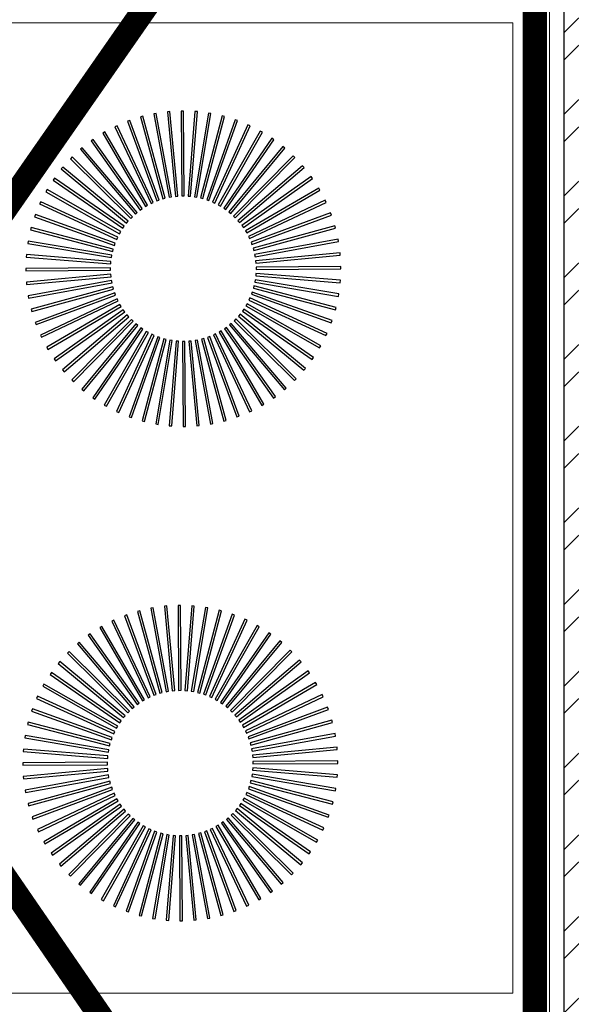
# Model space of a CAD drawing. Header units: millimetres. Extents: x 3501050 to 3719646, y 122984 to 158395.
# Tile 40 of 76: x 3522465 to 3522920, y 149229 to 150040. Entities that reach past the tile are written whole.
import ezdxf

# ---------------------------------------------------------------- set-up
doc = ezdxf.new("R2010")
doc.units = ezdxf.units.MM
doc.linetypes.add('( Dashed )', pattern=[0.75, 0.5, -0.25])
doc.layers.get('0').update_dxf_attribs({"color": 8})
for name, color, linetype, lineweight in [('02_EQUIPMENT-TEXT', 7, 'Continuous', 0), ('A-WALL', 12, 'Continuous', 30), ('A-Wall Hatch', 8, 'Continuous', 5), ('CKD Equipments', 252, 'Continuous', 0), ('L1', 1, '( Dashed )', 15), ('PLASTER', 252, 'Continuous', 9), ('tile finish', 32, 'Continuous', 9)]:
    doc.layers.add(name, color=color, linetype=linetype, lineweight=lineweight)
doc.styles.add('PDF Arial', font='arial.ttf')

msp = doc.modelspace()

# ---------------------------------------------------------------- hatches: boundary and pattern name
at = {"layer": 'A-Wall Hatch', "ltscale": 0.25}
h = msp.add_hatch(dxfattribs=at)
h.set_pattern_fill('ANSI32', color=256, scale=5)
h.set_pattern_definition([(45, (-3.406, -442.727), (-33.67596045, 33.67596045), []), (45, (19.045, -442.727), (-33.67596045, 33.67596045), [])])
h.paths.add_polyline_path([(3519686.71, 152639.05), (3519686.71, 152739.1), (3523014.3, 152739.1), (3523014.3, 145711.06), (3522914.3, 145711.06), (3522914.35, 152639.04)])

# ---------------------------------------------------------------- linework, layer by layer
for points in [[(3522577.89, 149963.24), (3522575.93, 149962.88), (3522588.48, 149894.01), (3522590.45, 149894.37)], [(3522577.89, 149963.24), (3522575.93, 149962.88), (3522588.48, 149894.01), (3522590.45, 149894.37)], [(3522589.14, 149964.69), (3522587.15, 149964.51), (3522593.65, 149894.81), (3522595.65, 149895)], [(3522589.14, 149964.69), (3522587.15, 149964.51), (3522593.65, 149894.81), (3522595.65, 149895)], [(3522600.47, 149965.17), (3522598.47, 149965.16), (3522598.88, 149895.16), (3522600.88, 149895.17)], [(3522600.47, 149965.17), (3522598.47, 149965.16), (3522598.88, 149895.16), (3522600.88, 149895.17)], [(3522611.8, 149964.65), (3522609.81, 149964.81), (3522604.11, 149895.05), (3522606.1, 149894.88)], [(3522611.8, 149964.65), (3522609.81, 149964.81), (3522604.11, 149895.05), (3522606.1, 149894.88)], [(3522623.04, 149963.15), (3522621.07, 149963.49), (3522609.32, 149894.48), (3522611.29, 149894.14)], [(3522623.04, 149963.15), (3522621.07, 149963.49), (3522609.32, 149894.48), (3522611.29, 149894.14)], [(3522555.99, 149957.41), (3522554.12, 149956.72), (3522578.44, 149891.08), (3522580.32, 149891.77)], [(3522555.99, 149957.41), (3522554.12, 149956.72), (3522578.44, 149891.08), (3522580.32, 149891.77)], [(3522566.82, 149960.8), (3522564.89, 149960.27), (3522583.4, 149892.76), (3522585.32, 149893.29)], [(3522566.82, 149960.8), (3522564.89, 149960.27), (3522583.4, 149892.76), (3522585.32, 149893.29)], [(3522634.11, 149960.67), (3522632.18, 149961.18), (3522614.45, 149893.46), (3522616.39, 149892.96)], [(3522634.11, 149960.67), (3522632.18, 149961.18), (3522614.45, 149893.46), (3522616.39, 149892.96)], [(3522644.92, 149957.24), (3522643.04, 149957.92), (3522619.48, 149892), (3522621.36, 149891.33)], [(3522644.92, 149957.24), (3522643.04, 149957.92), (3522619.48, 149892), (3522621.36, 149891.33)], [(3522535.44, 149947.87), (3522533.71, 149946.86), (3522569.06, 149886.45), (3522570.79, 149887.46)], [(3522535.44, 149947.87), (3522533.71, 149946.86), (3522569.06, 149886.45), (3522570.79, 149887.46)], [(3522545.51, 149953.09), (3522543.7, 149952.24), (3522573.65, 149888.97), (3522575.46, 149889.82)], [(3522545.51, 149953.09), (3522543.7, 149952.24), (3522573.65, 149888.97), (3522575.46, 149889.82)], [(3522655.39, 149952.88), (3522653.57, 149953.72), (3522624.36, 149890.11), (3522626.18, 149889.27)], [(3522655.39, 149952.88), (3522653.57, 149953.72), (3522624.36, 149890.11), (3522626.18, 149889.27)], [(3522665.44, 149947.63), (3522663.7, 149948.62), (3522629.05, 149887.79), (3522630.79, 149886.8)], [(3522665.44, 149947.63), (3522663.7, 149948.62), (3522629.05, 149887.79), (3522630.79, 149886.8)], [(3522525.86, 149941.8), (3522524.23, 149940.64), (3522564.71, 149883.54), (3522566.34, 149884.69)], [(3522525.86, 149941.8), (3522524.23, 149940.64), (3522564.71, 149883.54), (3522566.34, 149884.69)], [(3522674.99, 149941.52), (3522673.35, 149942.65), (3522633.53, 149885.08), (3522635.18, 149883.94)], [(3522674.99, 149941.52), (3522673.35, 149942.65), (3522633.53, 149885.08), (3522635.18, 149883.94)], [(3522516.85, 149934.91), (3522515.32, 149933.62), (3522560.63, 149880.26), (3522562.15, 149881.55)], [(3522516.85, 149934.91), (3522515.32, 149933.62), (3522560.63, 149880.26), (3522562.15, 149881.55)], [(3522683.98, 149934.59), (3522682.44, 149935.87), (3522637.76, 149881.99), (3522639.3, 149880.71)], [(3522683.98, 149934.59), (3522682.44, 149935.87), (3522637.76, 149881.99), (3522639.3, 149880.71)], [(3522508.47, 149927.27), (3522507.07, 149925.84), (3522556.85, 149876.63), (3522558.26, 149878.06)], [(3522508.47, 149927.27), (3522507.07, 149925.84), (3522556.85, 149876.63), (3522558.26, 149878.06)], [(3522692.33, 149926.92), (3522690.9, 149928.32), (3522641.69, 149878.54), (3522643.12, 149877.13)], [(3522692.33, 149926.92), (3522690.9, 149928.32), (3522641.69, 149878.54), (3522643.12, 149877.13)], [(3522500.8, 149918.92), (3522499.52, 149917.38), (3522553.4, 149872.7), (3522554.68, 149874.23)], [(3522500.8, 149918.92), (3522499.52, 149917.38), (3522553.4, 149872.7), (3522554.68, 149874.23)], [(3522699.97, 149918.54), (3522698.68, 149920.06), (3522645.32, 149874.76), (3522646.61, 149873.24)], [(3522699.97, 149918.54), (3522698.68, 149920.06), (3522645.32, 149874.76), (3522646.61, 149873.24)], [(3522493.87, 149909.93), (3522492.74, 149908.29), (3522550.31, 149868.47), (3522551.45, 149870.12)], [(3522493.87, 149909.93), (3522492.74, 149908.29), (3522550.31, 149868.47), (3522551.45, 149870.12)], [(3522706.86, 149909.53), (3522705.7, 149911.16), (3522648.6, 149870.68), (3522649.75, 149869.05)], [(3522706.86, 149909.53), (3522705.7, 149911.16), (3522648.6, 149870.68), (3522649.75, 149869.05)], [(3522487.76, 149900.38), (3522486.77, 149898.64), (3522547.6, 149863.99), (3522548.59, 149865.73)], [(3522487.76, 149900.38), (3522486.77, 149898.64), (3522547.6, 149863.99), (3522548.59, 149865.73)], [(3522712.93, 149899.95), (3522711.92, 149901.68), (3522651.51, 149866.33), (3522652.52, 149864.6)], [(3522712.93, 149899.95), (3522711.92, 149901.68), (3522651.51, 149866.33), (3522652.52, 149864.6)], [(3522482.51, 149890.33), (3522481.67, 149888.51), (3522545.28, 149859.3), (3522546.12, 149861.11)], [(3522482.51, 149890.33), (3522481.67, 149888.51), (3522545.28, 149859.3), (3522546.12, 149861.11)], [(3522718.15, 149889.88), (3522717.3, 149891.69), (3522654.03, 149861.74), (3522654.88, 149859.93)], [(3522718.15, 149889.88), (3522717.3, 149891.69), (3522654.03, 149861.74), (3522654.88, 149859.93)], [(3522722.47, 149879.4), (3522721.78, 149881.27), (3522656.14, 149856.95), (3522656.83, 149855.07)], [(3522722.47, 149879.4), (3522721.78, 149881.27), (3522656.14, 149856.95), (3522656.83, 149855.07)], [(3522478.15, 149879.86), (3522477.47, 149877.98), (3522543.39, 149854.42), (3522544.06, 149856.3)], [(3522478.15, 149879.86), (3522477.47, 149877.98), (3522543.39, 149854.42), (3522544.06, 149856.3)], [(3522474.72, 149869.05), (3522474.21, 149867.12), (3522541.93, 149849.39), (3522542.43, 149851.32)], [(3522474.72, 149869.05), (3522474.21, 149867.12), (3522541.93, 149849.39), (3522542.43, 149851.32)], [(3522725.86, 149868.57), (3522725.33, 149870.5), (3522657.83, 149851.99), (3522658.35, 149850.06)], [(3522725.86, 149868.57), (3522725.33, 149870.5), (3522657.83, 149851.99), (3522658.35, 149850.06)], [(3522472.24, 149857.98), (3522471.9, 149856.01), (3522540.91, 149844.26), (3522541.25, 149846.23)], [(3522472.24, 149857.98), (3522471.9, 149856.01), (3522540.91, 149844.26), (3522541.25, 149846.23)], [(3522728.3, 149857.5), (3522727.94, 149859.46), (3522659.07, 149846.91), (3522659.43, 149844.94)], [(3522728.3, 149857.5), (3522727.94, 149859.46), (3522659.07, 149846.91), (3522659.43, 149844.94)], [(3522470.74, 149846.74), (3522470.57, 149844.75), (3522540.34, 149839.05), (3522540.51, 149841.04)], [(3522470.74, 149846.74), (3522470.57, 149844.75), (3522540.34, 149839.05), (3522540.51, 149841.04)], [(3522729.76, 149846.25), (3522729.57, 149848.24), (3522659.87, 149841.74), (3522660.06, 149839.74)], [(3522729.76, 149846.25), (3522729.57, 149848.24), (3522659.87, 149841.74), (3522660.06, 149839.74)], [(3522470.22, 149835.41), (3522470.23, 149833.41), (3522540.23, 149833.82), (3522540.22, 149835.82)], [(3522470.22, 149835.41), (3522470.23, 149833.41), (3522540.23, 149833.82), (3522540.22, 149835.82)], [(3522730.23, 149834.92), (3522730.22, 149836.92), (3522660.22, 149836.51), (3522660.23, 149834.51)], [(3522730.23, 149834.92), (3522730.22, 149836.92), (3522660.22, 149836.51), (3522660.23, 149834.51)], [(3522470.69, 149824.08), (3522470.88, 149822.09), (3522540.58, 149828.59), (3522540.39, 149830.58)], [(3522470.69, 149824.08), (3522470.88, 149822.09), (3522540.58, 149828.59), (3522540.39, 149830.58)], [(3522472.15, 149812.83), (3522472.51, 149810.86), (3522541.38, 149823.42), (3522541.02, 149825.39)], [(3522472.15, 149812.83), (3522472.51, 149810.86), (3522541.38, 149823.42), (3522541.02, 149825.39)], [(3522728.21, 149812.35), (3522728.55, 149814.32), (3522659.54, 149826.07), (3522659.21, 149824.1)], [(3522728.21, 149812.35), (3522728.55, 149814.32), (3522659.54, 149826.07), (3522659.21, 149824.1)], [(3522729.71, 149823.59), (3522729.88, 149825.58), (3522660.11, 149831.28), (3522659.94, 149829.28)], [(3522729.71, 149823.59), (3522729.88, 149825.58), (3522660.11, 149831.28), (3522659.94, 149829.28)], [(3522474.59, 149801.76), (3522475.12, 149799.83), (3522542.62, 149818.34), (3522542.1, 149820.26)], [(3522474.59, 149801.76), (3522475.12, 149799.83), (3522542.62, 149818.34), (3522542.1, 149820.26)], [(3522725.74, 149801.28), (3522726.24, 149803.21), (3522658.52, 149820.94), (3522658.02, 149819)], [(3522725.74, 149801.28), (3522726.24, 149803.21), (3522658.52, 149820.94), (3522658.02, 149819)], [(3522477.98, 149790.93), (3522478.67, 149789.06), (3522544.31, 149813.38), (3522543.62, 149815.25)], [(3522477.98, 149790.93), (3522478.67, 149789.06), (3522544.31, 149813.38), (3522543.62, 149815.25)], [(3522482.3, 149780.45), (3522483.15, 149778.64), (3522546.42, 149808.59), (3522545.57, 149810.4)], [(3522482.3, 149780.45), (3522483.15, 149778.64), (3522546.42, 149808.59), (3522545.57, 149810.4)], [(3522717.94, 149780), (3522718.78, 149781.82), (3522655.17, 149811.03), (3522654.33, 149809.21)], [(3522717.94, 149780), (3522718.78, 149781.82), (3522655.17, 149811.03), (3522654.33, 149809.21)], [(3522722.3, 149790.47), (3522722.98, 149792.35), (3522657.06, 149815.91), (3522656.39, 149814.03)], [(3522722.3, 149790.47), (3522722.98, 149792.35), (3522657.06, 149815.91), (3522656.39, 149814.03)], [(3522487.52, 149770.38), (3522488.53, 149768.65), (3522548.94, 149804), (3522547.93, 149805.73)], [(3522487.52, 149770.38), (3522488.53, 149768.65), (3522548.94, 149804), (3522547.93, 149805.73)], [(3522493.59, 149760.8), (3522494.75, 149759.17), (3522551.85, 149799.65), (3522550.7, 149801.28)], [(3522493.59, 149760.8), (3522494.75, 149759.17), (3522551.85, 149799.65), (3522550.7, 149801.28)], [(3522706.58, 149760.4), (3522707.71, 149762.04), (3522650.14, 149801.86), (3522649, 149800.21)], [(3522706.58, 149760.4), (3522707.71, 149762.04), (3522650.14, 149801.86), (3522649, 149800.21)], [(3522712.69, 149769.95), (3522713.68, 149771.69), (3522652.85, 149806.33), (3522651.86, 149804.6)], [(3522712.69, 149769.95), (3522713.68, 149771.69), (3522652.85, 149806.33), (3522651.86, 149804.6)], [(3522500.48, 149751.79), (3522501.77, 149750.26), (3522555.13, 149795.57), (3522553.84, 149797.09)], [(3522500.48, 149751.79), (3522501.77, 149750.26), (3522555.13, 149795.57), (3522553.84, 149797.09)], [(3522508.12, 149743.41), (3522509.55, 149742.01), (3522558.76, 149791.79), (3522557.33, 149793.2)], [(3522508.12, 149743.41), (3522509.55, 149742.01), (3522558.76, 149791.79), (3522557.33, 149793.2)], [(3522691.98, 149743.06), (3522693.38, 149744.49), (3522643.6, 149793.7), (3522642.19, 149792.27)], [(3522691.98, 149743.06), (3522693.38, 149744.49), (3522643.6, 149793.7), (3522642.19, 149792.27)], [(3522699.66, 149751.41), (3522700.93, 149752.95), (3522647.05, 149797.63), (3522645.77, 149796.09)], [(3522699.66, 149751.41), (3522700.93, 149752.95), (3522647.05, 149797.63), (3522645.77, 149796.09)], [(3522516.47, 149735.73), (3522518.01, 149734.46), (3522562.69, 149788.34), (3522561.16, 149789.62)], [(3522516.47, 149735.73), (3522518.01, 149734.46), (3522562.69, 149788.34), (3522561.16, 149789.62)], [(3522525.46, 149728.81), (3522527.1, 149727.68), (3522566.92, 149785.25), (3522565.27, 149786.39)], [(3522525.46, 149728.81), (3522527.1, 149727.68), (3522566.92, 149785.25), (3522565.27, 149786.39)], [(3522535.01, 149722.7), (3522536.75, 149721.71), (3522571.4, 149782.54), (3522569.66, 149783.52)], [(3522535.01, 149722.7), (3522536.75, 149721.71), (3522571.4, 149782.54), (3522569.66, 149783.52)], [(3522665.01, 149722.45), (3522666.74, 149723.46), (3522631.39, 149783.88), (3522629.66, 149782.87)], [(3522665.01, 149722.45), (3522666.74, 149723.46), (3522631.39, 149783.88), (3522629.66, 149782.87)], [(3522674.59, 149728.53), (3522676.22, 149729.69), (3522635.74, 149786.79), (3522634.11, 149785.64)], [(3522674.59, 149728.53), (3522676.22, 149729.69), (3522635.74, 149786.79), (3522634.11, 149785.64)], [(3522683.6, 149735.42), (3522685.13, 149736.71), (3522639.82, 149790.07), (3522638.3, 149788.78)], [(3522683.6, 149735.42), (3522685.13, 149736.71), (3522639.82, 149790.07), (3522638.3, 149788.78)], [(3522545.06, 149717.45), (3522546.88, 149716.61), (3522576.09, 149780.22), (3522574.27, 149781.06)], [(3522545.06, 149717.45), (3522546.88, 149716.61), (3522576.09, 149780.22), (3522574.27, 149781.06)], [(3522555.53, 149713.09), (3522557.41, 149712.41), (3522580.97, 149778.33), (3522579.09, 149779)], [(3522555.53, 149713.09), (3522557.41, 149712.41), (3522580.97, 149778.33), (3522579.09, 149779)], [(3522566.34, 149709.65), (3522568.27, 149709.15), (3522586, 149776.87), (3522584.06, 149777.37)], [(3522566.34, 149709.65), (3522568.27, 149709.15), (3522586, 149776.87), (3522584.06, 149777.37)], [(3522577.41, 149707.18), (3522579.38, 149706.84), (3522591.13, 149775.85), (3522589.16, 149776.18)], [(3522577.41, 149707.18), (3522579.38, 149706.84), (3522591.13, 149775.85), (3522589.16, 149776.18)], [(3522588.65, 149705.68), (3522590.64, 149705.51), (3522596.34, 149775.28), (3522594.35, 149775.44)], [(3522588.65, 149705.68), (3522590.64, 149705.51), (3522596.34, 149775.28), (3522594.35, 149775.44)], [(3522611.31, 149705.63), (3522613.3, 149705.82), (3522606.8, 149775.52), (3522604.81, 149775.33)], [(3522611.31, 149705.63), (3522613.3, 149705.82), (3522606.8, 149775.52), (3522604.81, 149775.33)], [(3522622.56, 149707.09), (3522624.52, 149707.45), (3522611.97, 149776.32), (3522610, 149775.96)], [(3522622.56, 149707.09), (3522624.52, 149707.45), (3522611.97, 149776.32), (3522610, 149775.96)], [(3522633.63, 149709.53), (3522635.56, 149710.06), (3522617.05, 149777.56), (3522615.13, 149777.04)], [(3522633.63, 149709.53), (3522635.56, 149710.06), (3522617.05, 149777.56), (3522615.13, 149777.04)], [(3522644.46, 149712.92), (3522646.33, 149713.61), (3522622.01, 149779.25), (3522620.14, 149778.56)], [(3522644.46, 149712.92), (3522646.33, 149713.61), (3522622.01, 149779.25), (3522620.14, 149778.56)], [(3522654.94, 149717.24), (3522656.75, 149718.09), (3522626.8, 149781.36), (3522624.99, 149780.51)], [(3522654.94, 149717.24), (3522656.75, 149718.09), (3522626.8, 149781.36), (3522624.99, 149780.51)], [(3522599.98, 149705.16), (3522601.98, 149705.17), (3522601.57, 149775.17), (3522599.57, 149775.16)], [(3522599.98, 149705.16), (3522601.98, 149705.17), (3522601.57, 149775.17), (3522599.57, 149775.16)], [(3522586.62, 149557.07), (3522584.63, 149556.88), (3522591.14, 149487.18), (3522593.13, 149487.37)], [(3522586.62, 149557.07), (3522584.63, 149556.88), (3522591.14, 149487.18), (3522593.13, 149487.37)], [(3522597.96, 149557.54), (3522595.96, 149557.53), (3522596.36, 149487.53), (3522598.36, 149487.54)], [(3522597.96, 149557.54), (3522595.96, 149557.53), (3522596.36, 149487.53), (3522598.36, 149487.54)], [(3522609.29, 149557.02), (3522607.29, 149557.19), (3522601.6, 149487.42), (3522603.59, 149487.26)], [(3522609.29, 149557.02), (3522607.29, 149557.19), (3522601.6, 149487.42), (3522603.59, 149487.26)], [(3522553.48, 149549.78), (3522551.6, 149549.09), (3522575.92, 149483.45), (3522577.8, 149484.15)], [(3522553.48, 149549.78), (3522551.6, 149549.09), (3522575.92, 149483.45), (3522577.8, 149484.15)], [(3522564.3, 149553.17), (3522562.37, 149552.65), (3522580.88, 149485.14), (3522582.81, 149485.67)], [(3522564.3, 149553.17), (3522562.37, 149552.65), (3522580.88, 149485.14), (3522582.81, 149485.67)], [(3522575.38, 149555.61), (3522573.41, 149555.25), (3522585.96, 149486.38), (3522587.93, 149486.74)], [(3522575.38, 149555.61), (3522573.41, 149555.25), (3522585.96, 149486.38), (3522587.93, 149486.74)], [(3522620.53, 149555.52), (3522618.56, 149555.86), (3522606.8, 149486.85), (3522608.77, 149486.52)], [(3522620.53, 149555.52), (3522618.56, 149555.86), (3522606.8, 149486.85), (3522608.77, 149486.52)], [(3522631.59, 149553.05), (3522629.66, 149553.55), (3522611.93, 149485.83), (3522613.87, 149485.33)], [(3522631.59, 149553.05), (3522629.66, 149553.55), (3522611.93, 149485.83), (3522613.87, 149485.33)], [(3522642.4, 149549.62), (3522640.52, 149550.29), (3522616.96, 149484.37), (3522618.84, 149483.7)], [(3522642.4, 149549.62), (3522640.52, 149550.29), (3522616.96, 149484.37), (3522618.84, 149483.7)], [(3522532.92, 149540.25), (3522531.19, 149539.24), (3522566.55, 149478.82), (3522568.27, 149479.83)], [(3522532.92, 149540.25), (3522531.19, 149539.24), (3522566.55, 149478.82), (3522568.27, 149479.83)], [(3522542.99, 149545.46), (3522541.18, 149544.61), (3522571.13, 149481.34), (3522572.94, 149482.19)], [(3522542.99, 149545.46), (3522541.18, 149544.61), (3522571.13, 149481.34), (3522572.94, 149482.19)], [(3522652.87, 149545.26), (3522651.06, 149546.09), (3522621.84, 149482.48), (3522623.66, 149481.64)], [(3522652.87, 149545.26), (3522651.06, 149546.09), (3522621.84, 149482.48), (3522623.66, 149481.64)], [(3522662.92, 149540), (3522661.19, 149540.99), (3522626.54, 149480.17), (3522628.28, 149479.18)], [(3522662.92, 149540), (3522661.19, 149540.99), (3522626.54, 149480.17), (3522628.28, 149479.18)], [(3522523.34, 149534.17), (3522521.71, 149533.01), (3522562.19, 149475.91), (3522563.83, 149477.06)], [(3522523.34, 149534.17), (3522521.71, 149533.01), (3522562.19, 149475.91), (3522563.83, 149477.06)], [(3522672.48, 149533.89), (3522670.83, 149535.03), (3522631.02, 149477.45), (3522632.66, 149476.32)], [(3522672.48, 149533.89), (3522670.83, 149535.03), (3522631.02, 149477.45), (3522632.66, 149476.32)], [(3522514.33, 149527.28), (3522512.81, 149525.99), (3522558.11, 149472.63), (3522559.64, 149473.92)], [(3522514.33, 149527.28), (3522512.81, 149525.99), (3522558.11, 149472.63), (3522559.64, 149473.92)], [(3522681.46, 149526.97), (3522679.92, 149528.24), (3522635.24, 149474.36), (3522636.78, 149473.08)], [(3522681.46, 149526.97), (3522679.92, 149528.24), (3522635.24, 149474.36), (3522636.78, 149473.08)], [(3522505.96, 149519.64), (3522504.55, 149518.21), (3522554.33, 149469), (3522555.74, 149470.43)], [(3522505.96, 149519.64), (3522504.55, 149518.21), (3522554.33, 149469), (3522555.74, 149470.43)], [(3522689.81, 149519.29), (3522688.39, 149520.69), (3522639.18, 149470.91), (3522640.6, 149469.5)], [(3522689.81, 149519.29), (3522688.39, 149520.69), (3522639.18, 149470.91), (3522640.6, 149469.5)], [(3522498.28, 149511.29), (3522497, 149509.75), (3522550.89, 149465.07), (3522552.16, 149466.61)], [(3522498.28, 149511.29), (3522497, 149509.75), (3522550.89, 149465.07), (3522552.16, 149466.61)], [(3522697.46, 149510.91), (3522696.16, 149512.44), (3522642.8, 149467.13), (3522644.09, 149465.61)], [(3522697.46, 149510.91), (3522696.16, 149512.44), (3522642.8, 149467.13), (3522644.09, 149465.61)], [(3522491.36, 149502.31), (3522490.22, 149500.66), (3522547.79, 149460.84), (3522548.93, 149462.49)], [(3522491.36, 149502.31), (3522490.22, 149500.66), (3522547.79, 149460.84), (3522548.93, 149462.49)], [(3522704.34, 149501.9), (3522703.19, 149503.53), (3522646.08, 149463.05), (3522647.24, 149461.42)], [(3522704.34, 149501.9), (3522703.19, 149503.53), (3522646.08, 149463.05), (3522647.24, 149461.42)], [(3522485.25, 149492.75), (3522484.26, 149491.01), (3522545.08, 149456.37), (3522546.07, 149458.1)], [(3522485.25, 149492.75), (3522484.26, 149491.01), (3522545.08, 149456.37), (3522546.07, 149458.1)], [(3522710.42, 149492.32), (3522709.41, 149494.05), (3522648.99, 149458.7), (3522650, 149456.97)], [(3522710.42, 149492.32), (3522709.41, 149494.05), (3522648.99, 149458.7), (3522650, 149456.97)], [(3522715.64, 149482.25), (3522714.78, 149484.06), (3522651.51, 149454.11), (3522652.37, 149452.3)], [(3522715.64, 149482.25), (3522714.78, 149484.06), (3522651.51, 149454.11), (3522652.37, 149452.3)], [(3522479.99, 149482.7), (3522479.16, 149480.88), (3522542.77, 149451.67), (3522543.6, 149453.49)], [(3522479.99, 149482.7), (3522479.16, 149480.88), (3522542.77, 149451.67), (3522543.6, 149453.49)], [(3522475.63, 149472.23), (3522474.96, 149470.35), (3522540.87, 149446.79), (3522541.55, 149448.67)], [(3522475.63, 149472.23), (3522474.96, 149470.35), (3522540.87, 149446.79), (3522541.55, 149448.67)], [(3522719.96, 149471.77), (3522719.26, 149473.64), (3522653.62, 149449.32), (3522654.32, 149447.45)], [(3522719.96, 149471.77), (3522719.26, 149473.64), (3522653.62, 149449.32), (3522654.32, 149447.45)], [(3522472.2, 149461.42), (3522471.69, 149459.49), (3522539.41, 149441.76), (3522539.92, 149443.7)], [(3522472.2, 149461.42), (3522471.69, 149459.49), (3522539.41, 149441.76), (3522539.92, 149443.7)], [(3522723.35, 149460.95), (3522722.82, 149462.87), (3522655.31, 149444.37), (3522655.84, 149442.44)], [(3522723.35, 149460.95), (3522722.82, 149462.87), (3522655.31, 149444.37), (3522655.84, 149442.44)], [(3522725.78, 149449.87), (3522725.42, 149451.84), (3522656.56, 149439.28), (3522656.92, 149437.31)], [(3522725.78, 149449.87), (3522725.42, 149451.84), (3522656.56, 149439.28), (3522656.92, 149437.31)], [(3522469.72, 149450.35), (3522469.39, 149448.38), (3522538.39, 149436.63), (3522538.73, 149438.6)], [(3522469.72, 149450.35), (3522469.39, 149448.38), (3522538.39, 149436.63), (3522538.73, 149438.6)], [(3522468.22, 149439.11), (3522468.06, 149437.12), (3522537.83, 149431.42), (3522537.99, 149433.42)], [(3522468.22, 149439.11), (3522468.06, 149437.12), (3522537.83, 149431.42), (3522537.99, 149433.42)], [(3522727.24, 149438.62), (3522727.05, 149440.61), (3522657.36, 149434.11), (3522657.54, 149432.12)], [(3522727.24, 149438.62), (3522727.05, 149440.61), (3522657.36, 149434.11), (3522657.54, 149432.12)], [(3522467.71, 149427.78), (3522467.72, 149425.78), (3522537.72, 149426.19), (3522537.7, 149428.19)], [(3522467.71, 149427.78), (3522467.72, 149425.78), (3522537.72, 149426.19), (3522537.7, 149428.19)], [(3522727.71, 149427.29), (3522727.7, 149429.29), (3522657.7, 149428.88), (3522657.71, 149426.88)], [(3522727.71, 149427.29), (3522727.7, 149429.29), (3522657.7, 149428.88), (3522657.71, 149426.88)], [(3522468.18, 149416.45), (3522468.36, 149414.46), (3522538.06, 149420.96), (3522537.88, 149422.96)], [(3522468.18, 149416.45), (3522468.36, 149414.46), (3522538.06, 149420.96), (3522537.88, 149422.96)], [(3522725.69, 149404.72), (3522726.03, 149406.69), (3522657.02, 149418.45), (3522656.69, 149416.47)], [(3522725.69, 149404.72), (3522726.03, 149406.69), (3522657.02, 149418.45), (3522656.69, 149416.47)], [(3522727.2, 149415.96), (3522727.36, 149417.95), (3522657.59, 149423.65), (3522657.43, 149421.66)], [(3522727.2, 149415.96), (3522727.36, 149417.95), (3522657.59, 149423.65), (3522657.43, 149421.66)], [(3522469.64, 149405.2), (3522470, 149403.24), (3522538.86, 149415.79), (3522538.5, 149417.76)], [(3522469.64, 149405.2), (3522470, 149403.24), (3522538.86, 149415.79), (3522538.5, 149417.76)], [(3522472.07, 149394.13), (3522472.6, 149392.2), (3522540.11, 149410.71), (3522539.58, 149412.64)], [(3522472.07, 149394.13), (3522472.6, 149392.2), (3522540.11, 149410.71), (3522539.58, 149412.64)], [(3522723.22, 149393.65), (3522723.73, 149395.59), (3522656.01, 149413.31), (3522655.5, 149411.38)], [(3522723.22, 149393.65), (3522723.73, 149395.59), (3522656.01, 149413.31), (3522655.5, 149411.38)], [(3522475.46, 149383.3), (3522476.16, 149381.43), (3522541.79, 149405.75), (3522541.1, 149407.63)], [(3522475.46, 149383.3), (3522476.16, 149381.43), (3522541.79, 149405.75), (3522541.1, 149407.63)], [(3522479.78, 149372.82), (3522480.64, 149371.01), (3522543.91, 149400.96), (3522543.05, 149402.77)], [(3522479.78, 149372.82), (3522480.64, 149371.01), (3522543.91, 149400.96), (3522543.05, 149402.77)], [(3522715.43, 149372.37), (3522716.26, 149374.19), (3522652.65, 149403.4), (3522651.82, 149401.59)], [(3522715.43, 149372.37), (3522716.26, 149374.19), (3522652.65, 149403.4), (3522651.82, 149401.59)], [(3522719.79, 149382.84), (3522720.46, 149384.72), (3522654.55, 149408.28), (3522653.87, 149406.4)], [(3522719.79, 149382.84), (3522720.46, 149384.72), (3522654.55, 149408.28), (3522653.87, 149406.4)], [(3522485, 149362.75), (3522486.01, 149361.02), (3522546.43, 149396.37), (3522545.42, 149398.1)], [(3522485, 149362.75), (3522486.01, 149361.02), (3522546.43, 149396.37), (3522545.42, 149398.1)], [(3522704.06, 149352.77), (3522705.2, 149354.41), (3522647.63, 149394.23), (3522646.49, 149392.58)], [(3522704.06, 149352.77), (3522705.2, 149354.41), (3522647.63, 149394.23), (3522646.49, 149392.58)], [(3522710.17, 149362.32), (3522711.16, 149364.06), (3522650.34, 149398.71), (3522649.35, 149396.97)], [(3522710.17, 149362.32), (3522711.16, 149364.06), (3522650.34, 149398.71), (3522649.35, 149396.97)], [(3522491.07, 149353.17), (3522492.23, 149351.54), (3522549.34, 149392.02), (3522548.18, 149393.65)], [(3522491.07, 149353.17), (3522492.23, 149351.54), (3522549.34, 149392.02), (3522548.18, 149393.65)], [(3522497.96, 149344.16), (3522499.26, 149342.64), (3522552.62, 149387.94), (3522551.32, 149389.47)], [(3522497.96, 149344.16), (3522499.26, 149342.64), (3522552.62, 149387.94), (3522551.32, 149389.47)], [(3522689.46, 149335.44), (3522690.87, 149336.86), (3522641.08, 149386.07), (3522639.68, 149384.65)], [(3522689.46, 149335.44), (3522690.87, 149336.86), (3522641.08, 149386.07), (3522639.68, 149384.65)], [(3522697.14, 149343.78), (3522698.42, 149345.32), (3522644.53, 149390.01), (3522643.26, 149388.47)], [(3522697.14, 149343.78), (3522698.42, 149345.32), (3522644.53, 149390.01), (3522643.26, 149388.47)], [(3522505.61, 149335.78), (3522507.03, 149334.38), (3522556.24, 149384.16), (3522554.82, 149385.57)], [(3522505.61, 149335.78), (3522507.03, 149334.38), (3522556.24, 149384.16), (3522554.82, 149385.57)], [(3522513.96, 149328.11), (3522515.49, 149326.83), (3522560.18, 149380.71), (3522558.64, 149381.99)], [(3522513.96, 149328.11), (3522515.49, 149326.83), (3522560.18, 149380.71), (3522558.64, 149381.99)], [(3522522.94, 149321.19), (3522524.58, 149320.05), (3522564.4, 149377.62), (3522562.76, 149378.76)], [(3522522.94, 149321.19), (3522524.58, 149320.05), (3522564.4, 149377.62), (3522562.76, 149378.76)], [(3522672.07, 149320.9), (3522673.71, 149322.06), (3522633.22, 149379.17), (3522631.59, 149378.01)], [(3522672.07, 149320.9), (3522673.71, 149322.06), (3522633.22, 149379.17), (3522631.59, 149378.01)], [(3522681.08, 149327.79), (3522682.61, 149329.08), (3522637.3, 149382.45), (3522635.78, 149381.15)], [(3522681.08, 149327.79), (3522682.61, 149329.08), (3522637.3, 149382.45), (3522635.78, 149381.15)], [(3522532.49, 149315.07), (3522534.23, 149314.08), (3522568.88, 149374.91), (3522567.14, 149375.9)], [(3522532.49, 149315.07), (3522534.23, 149314.08), (3522568.88, 149374.91), (3522567.14, 149375.9)], [(3522542.54, 149309.82), (3522544.36, 149308.98), (3522573.58, 149372.59), (3522571.76, 149373.43)], [(3522542.54, 149309.82), (3522544.36, 149308.98), (3522573.58, 149372.59), (3522571.76, 149373.43)], [(3522553.01, 149305.46), (3522554.9, 149304.78), (3522578.46, 149370.7), (3522576.57, 149371.37)], [(3522553.01, 149305.46), (3522554.9, 149304.78), (3522578.46, 149370.7), (3522576.57, 149371.37)], [(3522563.82, 149302.03), (3522565.76, 149301.52), (3522583.48, 149369.24), (3522581.55, 149369.74)], [(3522563.82, 149302.03), (3522565.76, 149301.52), (3522583.48, 149369.24), (3522581.55, 149369.74)], [(3522631.12, 149301.9), (3522633.05, 149302.43), (3522614.54, 149369.94), (3522612.61, 149369.41)], [(3522631.12, 149301.9), (3522633.05, 149302.43), (3522614.54, 149369.94), (3522612.61, 149369.41)], [(3522641.94, 149305.29), (3522643.82, 149305.98), (3522619.49, 149371.62), (3522617.62, 149370.93)], [(3522641.94, 149305.29), (3522643.82, 149305.98), (3522619.49, 149371.62), (3522617.62, 149370.93)], [(3522652.43, 149309.61), (3522654.23, 149310.46), (3522624.28, 149373.73), (3522622.48, 149372.88)], [(3522652.43, 149309.61), (3522654.23, 149310.46), (3522624.28, 149373.73), (3522622.48, 149372.88)], [(3522662.5, 149314.83), (3522664.22, 149315.84), (3522628.87, 149376.25), (3522627.15, 149375.24)], [(3522662.5, 149314.83), (3522664.22, 149315.84), (3522628.87, 149376.25), (3522627.15, 149375.24)], [(3522574.89, 149299.55), (3522576.86, 149299.21), (3522588.62, 149368.22), (3522586.65, 149368.56)], [(3522574.89, 149299.55), (3522576.86, 149299.21), (3522588.62, 149368.22), (3522586.65, 149368.56)], [(3522586.13, 149298.05), (3522588.13, 149297.89), (3522593.82, 149367.65), (3522591.83, 149367.82)], [(3522586.13, 149298.05), (3522588.13, 149297.89), (3522593.82, 149367.65), (3522591.83, 149367.82)], [(3522597.46, 149297.53), (3522599.46, 149297.54), (3522599.06, 149367.54), (3522597.06, 149367.53)], [(3522597.46, 149297.53), (3522599.46, 149297.54), (3522599.06, 149367.54), (3522597.06, 149367.53)], [(3522608.79, 149298.01), (3522610.79, 149298.19), (3522604.28, 149367.89), (3522602.29, 149367.7)], [(3522608.79, 149298.01), (3522610.79, 149298.19), (3522604.28, 149367.89), (3522602.29, 149367.7)], [(3522620.04, 149299.46), (3522622.01, 149299.82), (3522609.45, 149368.69), (3522607.49, 149368.33)], [(3522620.04, 149299.46), (3522622.01, 149299.82), (3522609.45, 149368.69), (3522607.49, 149368.33)]]:
    msp.add_lwpolyline(points, close=True)
at = {"layer": 'A-WALL', "ltscale": 0.25}
msp.add_lwpolyline([(3519686.71, 152639.05), (3519686.71, 152739.1), (3523014.3, 152739.1), (3523014.3, 145706.01), (3522914.3, 145706.01), (3522914.34, 152639.04)], close=True, dxfattribs=at)
at = {"layer": 'CKD Equipments'}
msp.add_lwpolyline([(3522872.13, 149237.79), (3522872.13, 150037.79), (3521942.13, 150037.79), (3521942.13, 149237.79), (3522872.13, 149237.79)], dxfattribs=at)
at = {"layer": 'L1', "color": 1, "ltscale": 5, "true_color": 0xff0000, "const_width": 20}
msp.add_lwpolyline([(3522890.32, 150511.72), (3522890.32, 148697.6), (3521636.13, 148711.04), (3521636.13, 150521.25), (3522890.32, 150511.72), (3521636.13, 148711.04), (3521636.13, 150521.25), (3522890.32, 148697.6)], dxfattribs=at)
at = {"layer": 'PLASTER'}
msp.add_lwpolyline([(3522902.32, 148611.23), (3522902.34, 152626.61), (3519698.71, 152626.63)], dxfattribs=at)
at = {"layer": 'tile finish'}
msp.add_lwpolyline([(3522890.32, 148623.23), (3522890.34, 152614.62), (3519710.71, 152614.63)], dxfattribs=at)

# ---------------------------------------------------------------- texts
at = {"layer": '02_EQUIPMENT-TEXT', "insert": (3515144.62, 149906.53), "char_height": 60, "width": 487.5577, "attachment_point": 1, "rotation": 0.01348, "style": 'PDF Arial'}
msp.add_mtext('\\pi-18.097,l180,t341.903;CO2\\P\\pi-145.52538,t214.47462;CYLINDER', dxfattribs=at)

doc.saveas('drawing.dxf')
